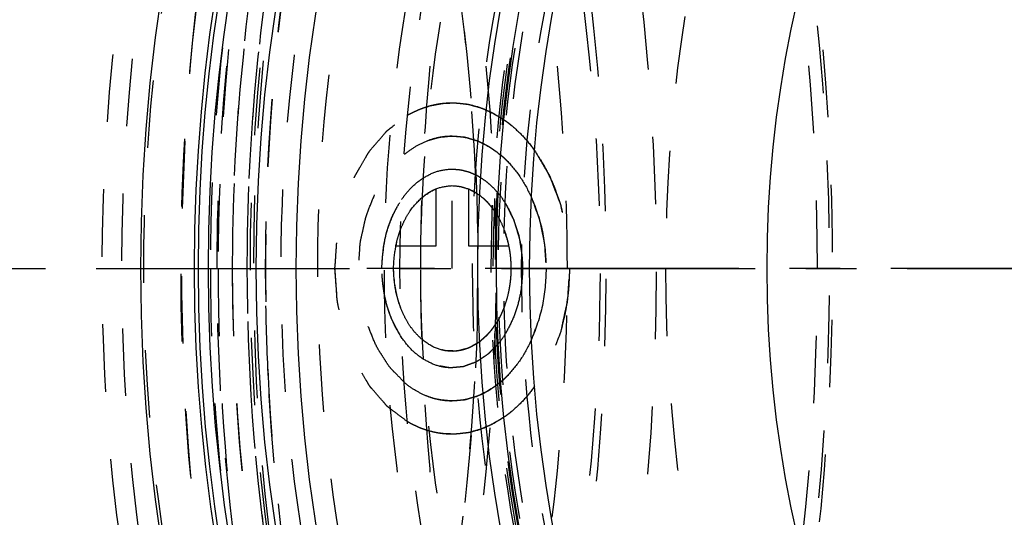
# Model space of a CAD drawing. Header units: millimetres. Extents: x 216 to 771, y 311 to 683.
# Tile 3 of 14: x 405 to 500, y 474 to 523. Entities that reach past the tile are written whole.
import ezdxf

# ---------------------------------------------------------------- set-up
doc = ezdxf.new("R2010")
doc.units = ezdxf.units.MM
doc.header["$LTSCALE"] = 65.185185
doc.linetypes.add('CENTER', pattern=[0.6, 0.375, -0.075, 0.075, -0.075])
doc.linetypes.add('HIDDEN', pattern=[0.2, 0.1, -0.1])
doc.layers.get('0').update_dxf_attribs({"linetype": 'CONTINUOUS'})
for name, color, linetype in [('FASEN', 7, 'CONTINUOUS'), ('KOERPER', 7, 'CONTINUOUS'), ('KONST.EL_MIT_GEO', 7, 'CONTINUOUS'), ('KURVEN', 7, 'CONTINUOUS')]:
    doc.layers.add(name, color=color, linetype=linetype)

msp = doc.modelspace()

# ---------------------------------------------------------------- linework, layer by layer
at = {"color": 2, "linetype": 'CENTER'}
msp.add_line((216.41, 498.5), (771.277, 498.5), dxfattribs=at)
at = {"layer": 'FASEN', "color": 8, "linetype": 'HIDDEN'}
msp.add_circle((591.277, 498.5), 140, dxfattribs=at)
msp.add_open_spline([(454.098, 638.5), (460.598, 638.5), (473.901, 636.614), (492.777, 628.36), (510.017, 615.119), (530.57, 590.921), (548.397, 551.468), (555.528, 498.5), (548.397, 445.532), (530.57, 406.079), (510.017, 381.881), (492.777, 368.64), (473.901, 360.386), (460.598, 358.5), (454.098, 358.5)], degree=3, knots=[0, 0, 0, 0, 0.051729, 0.105332, 0.162247, 0.223214, 0.356475, 0.5, 0.643526, 0.776786, 0.837753, 0.894668, 0.948272, 1, 1, 1, 1], dxfattribs=at)
at = {"layer": 'KOERPER', "color": 8, "linetype": 'HIDDEN'}
msp.add_circle((591.277, 498.5), 148, dxfattribs=at)
at = {"layer": 'KOERPER', "color": 7, "linetype": 'Continuous'}
msp.add_circle((591.277, 498.5), 114.6, dxfattribs=at)
at = {"layer": 'KOERPER', "color": 8, "linetype": 'HIDDEN'}
for points, knots in [([(451.977, 613.1), (446.656, 613.1), (435.767, 611.556), (420.314, 604.799), (406.202, 593.961), (389.379, 574.151), (374.786, 541.876), (370.942, 513.262), (370.942, 498.5)], [0, 0, 0, 0, 0.103456, 0.210669, 0.324498, 0.446432, 0.712952, 1, 1, 1, 1]), ([(547.928, 613.1), (542.608, 613.1), (531.718, 611.556), (516.266, 604.799), (502.154, 593.961), (485.33, 574.151), (470.738, 541.876), (466.894, 513.262), (466.894, 498.5)], [0, 0, 0, 0, 0.103456, 0.210669, 0.324498, 0.446432, 0.712952, 1, 1, 1, 1]), ([(443.277, 498.5), (443.277, 502.34), (443.696, 517.572), (445.786, 532.764), (448.316, 543.875)], [0, 0, 0, 0, 0.252029, 1, 1, 1, 1]), ([(370.942, 498.5), (370.942, 483.738), (374.786, 455.124), (389.379, 422.849), (406.202, 403.039), (420.314, 392.201), (435.767, 385.444), (446.656, 383.9), (451.977, 383.9)], [0, 0, 0, 0, 0.287048, 0.553568, 0.675502, 0.789331, 0.896544, 1, 1, 1, 1]), ([(448.316, 453.125), (447.479, 456.803), (444.527, 471.754), (443.277, 487.036), (443.277, 498.5)], [0, 0, 0, 0, 0.247549, 1, 1, 1, 1]), ([(466.894, 498.5), (466.894, 483.738), (470.738, 455.124), (485.33, 422.849), (502.154, 403.039), (516.266, 392.201), (531.718, 385.444), (542.608, 383.9), (547.928, 383.9)], [0, 0, 0, 0, 0.287048, 0.553568, 0.675502, 0.789331, 0.896544, 1, 1, 1, 1])]:
    msp.add_open_spline(points, degree=3, knots=knots, dxfattribs=at)
at = {"layer": 'KONST.EL_MIT_GEO', "color": 2, "linetype": 'CENTER'}
msp.add_line((591.277, 498.5), (438.277, 498.5), dxfattribs=at)
at = {"layer": 'KONST.EL_MIT_GEO', "color": 8, "linetype": 'HIDDEN'}
msp.add_line((428.629, 486.427), (428.641, 486.229), dxfattribs=at)
at = {"layer": 'KONST.EL_MIT_GEO', "color": 7, "linetype": 'Continuous'}
for radius in [175, 163.864, 160, 142.5, 140.7, 137.5]:
    msp.add_circle((591.277, 498.5), radius, dxfattribs=at)
at = {"layer": 'KONST.EL_MIT_GEO', "color": 8, "linetype": 'HIDDEN'}
for radius in [174.707, 161.464, 157.929, 151.5, 150, 148, 143, 141.2, 141, 140.8, 140.5, 140, 138.268]:
    msp.add_circle((591.277, 498.5), radius, dxfattribs=at)
at = {"layer": 'KONST.EL_MIT_GEO', "color": 7, "linetype": 'Continuous'}
for radius, start, end in [(169.838, 108.20655, 71.79345), (169.464, 108.21364, 71.78636), (168.498, 108.22222, 71.77778)]:
    msp.add_arc((591.277, 498.5), radius, start, end, dxfattribs=at)
at = {"layer": 'KONST.EL_MIT_GEO', "color": 8, "linetype": 'HIDDEN'}
for centre, radius, start, end in [((637.178, 498.859), 208.883, 168.45682, 178.85079), ((629.648, 498.77), 204.541, 168.43042, 180.0757), ((253.513, 498.536), 197.038, 359.98967, 10.14878), ((262.644, 498.5), 197.964, 350.42905, 9.57095), ((248.823, 498.5), 199.974, 351.26849, 8.73232), ((259.278, 498.507), 198.144, 359.99807, 6.96108), ((642.33, 498.5), 214.041, 178.93103, 180.96567), ((642.395, 498.499), 214.107, 178.78238, 178.93097), ((255.117, 498.322), 195.434, 349.80941, 0.05213), ((260.065, 498.445), 197.357, 353.02502, 0.01583), ((642.394, 498.501), 214.105, 180.96577, 181.13566), ((642.184, 498.495), 213.895, 181.13518, 183.23448)]:
    msp.add_arc(centre, radius, start, end, dxfattribs=at)
for points, knots in [([(404.601, 673.5), (412.725, 673.5), (429.354, 671.142), (452.95, 660.825), (474.501, 644.272), (500.187, 614.035), (517.73, 575.202), (526.78, 532.547), (529.134, 498.5), (526.78, 464.453), (517.73, 421.798), (500.187, 382.965), (474.501, 352.728), (452.95, 336.175), (429.354, 325.858), (412.725, 323.5), (404.601, 323.5)], [0, 0, 0, 0, 0.051692, 0.105258, 0.162132, 0.223055, 0.356218, 0.427422, 0.5, 0.572578, 0.643782, 0.776945, 0.837868, 0.894742, 0.948308, 1, 1, 1, 1]), ([(350.128, 662.364), (357.736, 662.364), (373.307, 660.156), (395.401, 650.494), (415.58, 634.997), (439.635, 606.674), (460.501, 560.496), (468.847, 498.5), (460.501, 436.504), (439.635, 390.326), (415.58, 362.003), (395.401, 346.506), (373.307, 336.844), (357.736, 334.636), (350.128, 334.636)], [0, 0, 0, 0, 0.05173, 0.105334, 0.162249, 0.223216, 0.356476, 0.5, 0.643524, 0.776784, 0.837751, 0.894666, 0.94827, 1, 1, 1, 1]), ([(325.427, 659.473), (318.564, 656.279), (305.155, 648.017), (287.49, 631.348), (272.209, 610.629), (255.292, 577.856), (242.788, 530.815), (242.098, 471.959), (255.397, 416.083), (277.854, 375.968), (301.48, 351.945), (320.727, 338.917), (341.417, 330.865), (362.881, 328.136), (384.345, 330.865), (405.036, 338.917), (424.282, 351.945), (447.908, 375.968), (470.365, 416.083), (483.664, 471.959), (482.975, 530.815), (470.471, 577.856), (453.554, 610.629), (438.272, 631.348), (420.607, 648.017), (407.198, 656.279), (400.335, 659.473)], [0, 0, 0, 0, 0.027162, 0.055995, 0.086662, 0.119091, 0.187892, 0.25906, 0.328279, 0.391867, 0.421059, 0.448528, 0.47464, 0.5, 0.52536, 0.551472, 0.578941, 0.608133, 0.671721, 0.74094, 0.812108, 0.880909, 0.913338, 0.944005, 0.972838, 1, 1, 1, 1]), ([(400.404, 659.835), (407.282, 656.636), (420.722, 648.357), (438.429, 631.654), (453.746, 610.89), (470.704, 578.045), (483.239, 530.899), (483.933, 471.911), (470.606, 415.908), (448.099, 375.702), (424.421, 351.623), (405.128, 338.566), (384.402, 330.494), (369.965, 328.662), (362.881, 328.662)], [0, 0, 0, 0, 0.054323, 0.111986, 0.173319, 0.238175, 0.375776, 0.518113, 0.656552, 0.78373, 0.842117, 0.897055, 0.949279, 1, 1, 1, 1]), ([(348.032, 338.5), (355.461, 338.5), (370.664, 340.656), (392.237, 350.089), (411.94, 365.221), (435.429, 392.876), (455.802, 437.966), (463.952, 498.5), (455.802, 559.034), (435.429, 604.124), (411.94, 631.779), (392.237, 646.911), (370.664, 656.344), (355.461, 658.5), (348.032, 658.5)], [0, 0, 0, 0, 0.051729, 0.105334, 0.162249, 0.223216, 0.356476, 0.5, 0.643524, 0.776784, 0.837751, 0.894666, 0.948271, 1, 1, 1, 1]), ([(399.614, 658.548), (406.437, 655.371), (419.768, 647.153), (437.331, 630.578), (452.522, 609.975), (469.339, 577.388), (481.768, 530.617), (482.45, 472.1), (469.226, 416.547), (446.897, 376.664), (423.408, 352.78), (404.269, 339.827), (383.707, 331.82), (369.385, 330.002), (362.357, 330.002)], [0, 0, 0, 0, 0.054325, 0.111993, 0.173329, 0.238188, 0.37579, 0.518124, 0.656557, 0.78373, 0.842114, 0.89705, 0.949274, 1, 1, 1, 1]), ([(526.223, 348.5), (519.259, 348.5), (505.005, 350.521), (484.78, 359.365), (466.309, 373.551), (444.289, 399.478), (425.188, 441.749), (417.548, 498.5), (425.188, 555.251), (444.289, 597.522), (466.309, 623.449), (484.78, 637.635), (505.005, 646.479), (519.259, 648.5), (526.223, 648.5)], [0, 0, 0, 0, 0.05173, 0.105334, 0.162249, 0.223216, 0.356476, 0.5, 0.643524, 0.776784, 0.837751, 0.894666, 0.94827, 1, 1, 1, 1]), ([(533.207, 648.5), (526.243, 648.5), (511.99, 646.479), (491.765, 637.635), (473.293, 623.449), (451.273, 597.522), (432.173, 555.251), (424.532, 498.5), (432.173, 441.749), (451.273, 399.478), (473.293, 373.551), (491.765, 359.365), (511.99, 350.521), (526.243, 348.5), (533.207, 348.5)], [0, 0, 0, 0, 0.051729, 0.105334, 0.162249, 0.223216, 0.356476, 0.5, 0.643524, 0.776784, 0.837751, 0.894666, 0.948271, 1, 1, 1, 1]), ([(348.032, 641), (354.648, 641), (368.189, 639.08), (387.402, 630.678), (404.95, 617.201), (425.87, 592.571), (444.015, 552.413), (451.273, 498.5), (444.015, 444.587), (425.87, 404.429), (404.95, 379.799), (387.402, 366.322), (368.189, 357.92), (354.648, 356), (348.032, 356)], [0, 0, 0, 0, 0.05173, 0.105334, 0.162249, 0.223216, 0.356476, 0.5, 0.643524, 0.776784, 0.837751, 0.894666, 0.94827, 1, 1, 1, 1]), ([(627.339, 498.5), (627.339, 516.921), (623.632, 544.392), (611.131, 577.82), (598.64, 599.611), (583.338, 617.618), (565.735, 631.142), (546.441, 639.573), (526.223, 642.446), (506.005, 639.573), (486.711, 631.142), (469.107, 617.618), (453.805, 599.611), (441.315, 577.82), (428.814, 544.392), (425.107, 516.921), (425.107, 498.5)], [0, 0, 0, 0, 0.143395, 0.211975, 0.276985, 0.337897, 0.394761, 0.448319, 0.5, 0.551681, 0.605239, 0.662103, 0.723015, 0.788025, 0.856605, 1, 1, 1, 1]), ([(438.542, 357.3), (431.986, 357.3), (418.569, 359.202), (399.53, 367.528), (382.142, 380.882), (361.414, 405.287), (343.434, 445.079), (336.242, 498.5), (343.434, 551.921), (361.414, 591.713), (382.142, 616.118), (399.53, 629.472), (418.569, 637.798), (431.986, 639.7), (438.542, 639.7)], [0, 0, 0, 0, 0.05173, 0.105334, 0.162249, 0.223216, 0.356476, 0.5, 0.643524, 0.776784, 0.837751, 0.894666, 0.94827, 1, 1, 1, 1]), ([(438.895, 639.2), (432.363, 639.2), (418.993, 637.304), (400.022, 629.008), (382.696, 615.702), (362.041, 591.383), (344.125, 551.732), (336.958, 498.5), (344.125, 445.268), (362.041, 405.617), (382.696, 381.298), (400.022, 367.992), (418.993, 359.696), (432.363, 357.8), (438.895, 357.8)], [0, 0, 0, 0, 0.05173, 0.105334, 0.162249, 0.223216, 0.356476, 0.5, 0.643524, 0.776784, 0.837751, 0.894666, 0.94827, 1, 1, 1, 1]), ([(446.32, 639.2), (439.787, 639.2), (426.418, 637.304), (407.447, 629.009), (390.12, 615.702), (369.465, 591.383), (351.549, 551.732), (344.383, 498.5), (351.549, 445.268), (369.465, 405.617), (390.12, 381.298), (407.447, 367.991), (426.418, 359.696), (439.787, 357.8), (446.32, 357.8)], [0, 0, 0, 0, 0.05173, 0.105334, 0.162249, 0.223216, 0.356476, 0.5, 0.643524, 0.776784, 0.837751, 0.894666, 0.94827, 1, 1, 1, 1]), ([(455.229, 357.7), (448.692, 357.7), (435.313, 359.597), (416.329, 367.899), (398.99, 381.215), (378.32, 405.551), (360.391, 445.23), (353.22, 498.5), (360.391, 551.77), (378.32, 591.449), (398.99, 615.785), (416.329, 629.101), (435.313, 637.403), (448.692, 639.3), (455.229, 639.3)], [0, 0, 0, 0, 0.05173, 0.105334, 0.162249, 0.223216, 0.356476, 0.5, 0.643524, 0.776784, 0.837751, 0.894666, 0.94827, 1, 1, 1, 1]), ([(512.081, 639.3), (505.544, 639.3), (492.164, 637.403), (473.18, 629.101), (455.841, 615.785), (435.171, 591.449), (417.243, 551.77), (410.071, 498.5), (417.243, 445.23), (435.171, 405.551), (455.841, 381.215), (473.18, 367.899), (492.164, 359.597), (505.544, 357.7), (512.081, 357.7)], [0, 0, 0, 0, 0.05173, 0.105334, 0.162249, 0.223216, 0.356476, 0.5, 0.643524, 0.776784, 0.837751, 0.894666, 0.94827, 1, 1, 1, 1]), ([(526.223, 639.5), (519.676, 639.5), (506.278, 637.6), (487.267, 629.287), (469.904, 615.952), (449.205, 591.581), (431.25, 551.846), (424.069, 498.5), (431.25, 445.154), (449.205, 405.419), (469.904, 381.048), (487.267, 367.713), (506.278, 359.4), (519.676, 357.5), (526.223, 357.5)], [0, 0, 0, 0, 0.051729, 0.105334, 0.162249, 0.223216, 0.356476, 0.5, 0.643524, 0.776784, 0.837751, 0.894666, 0.948271, 1, 1, 1, 1]), ([(438.542, 639.7), (445.097, 639.7), (458.515, 637.798), (477.553, 629.472), (494.941, 616.118), (515.669, 591.713), (533.649, 551.921), (540.841, 498.5), (533.649, 445.079), (515.669, 405.287), (494.941, 380.882), (477.553, 367.528), (458.515, 359.202), (445.097, 357.3), (438.542, 357.3)], [0, 0, 0, 0, 0.05173, 0.105334, 0.162249, 0.223216, 0.356476, 0.5, 0.643524, 0.776784, 0.837751, 0.894666, 0.94827, 1, 1, 1, 1]), ([(446.32, 357.8), (452.852, 357.8), (466.222, 359.696), (485.193, 367.991), (502.519, 381.298), (523.174, 405.617), (541.09, 445.268), (548.257, 498.5), (541.09, 551.732), (523.174, 591.383), (502.519, 615.702), (485.193, 629.009), (466.222, 637.304), (452.852, 639.2), (446.32, 639.2)], [0, 0, 0, 0, 0.05173, 0.105334, 0.162249, 0.223216, 0.356476, 0.5, 0.643524, 0.776784, 0.837751, 0.894666, 0.94827, 1, 1, 1, 1]), ([(451.977, 639), (445.453, 639), (432.103, 637.107), (413.159, 628.823), (395.857, 615.535), (375.232, 591.251), (357.341, 551.657), (350.185, 498.5), (357.341, 445.343), (375.232, 405.749), (395.857, 381.465), (413.159, 368.177), (432.103, 359.893), (445.453, 358), (451.977, 358)], [0, 0, 0, 0, 0.05173, 0.105334, 0.162249, 0.223216, 0.356476, 0.5, 0.643524, 0.776784, 0.837751, 0.894666, 0.94827, 1, 1, 1, 1]), ([(513.778, 639), (507.255, 639), (493.904, 637.107), (474.96, 628.823), (457.658, 615.535), (437.032, 591.251), (419.142, 551.656), (411.985, 498.5), (419.142, 445.344), (437.032, 405.749), (457.658, 381.465), (474.96, 368.177), (493.904, 359.893), (507.255, 358), (513.778, 358)], [0, 0, 0, 0, 0.05173, 0.105334, 0.162249, 0.223216, 0.356476, 0.5, 0.643524, 0.776784, 0.837751, 0.894666, 0.94827, 1, 1, 1, 1]), ([(525.516, 638.5), (519.053, 638.5), (505.818, 636.621), (487.027, 628.391), (469.843, 615.176), (449.321, 590.985), (431.508, 551.511), (424.379, 498.5), (431.508, 445.489), (449.321, 406.015), (469.843, 381.824), (487.027, 368.609), (505.818, 360.379), (519.053, 358.5), (525.516, 358.5)], [0, 0, 0, 0, 0.051492, 0.104916, 0.161739, 0.222702, 0.356152, 0.5, 0.643847, 0.777298, 0.838261, 0.895084, 0.948508, 1, 1, 1, 1]), ([(451.977, 360.232), (458.396, 360.232), (471.535, 362.095), (490.178, 370.247), (507.205, 383.324), (527.503, 407.222), (545.109, 446.188), (552.152, 498.5), (545.109, 550.812), (527.503, 589.778), (507.205, 613.676), (490.178, 626.753), (471.535, 634.905), (458.396, 636.768), (451.977, 636.768)], [0, 0, 0, 0, 0.05173, 0.105334, 0.162249, 0.223216, 0.356476, 0.5, 0.643524, 0.776784, 0.837751, 0.894666, 0.94827, 1, 1, 1, 1]), ([(446.32, 636), (439.936, 636), (426.87, 634.148), (408.331, 626.04), (391.399, 613.036), (371.213, 589.271), (353.705, 550.521), (346.701, 498.5), (353.705, 446.479), (371.213, 407.729), (391.399, 383.964), (408.331, 370.96), (426.87, 362.852), (439.936, 361), (446.32, 361)], [0, 0, 0, 0, 0.05173, 0.105334, 0.162249, 0.223216, 0.356476, 0.5, 0.643524, 0.776784, 0.837751, 0.894666, 0.94827, 1, 1, 1, 1]), ([(451.977, 636), (445.593, 636), (432.527, 634.148), (413.988, 626.04), (397.055, 613.036), (376.87, 589.271), (359.362, 550.521), (352.358, 498.5), (359.362, 446.479), (376.87, 407.729), (397.055, 383.964), (413.988, 370.96), (432.527, 362.852), (445.593, 361), (451.977, 361)], [0, 0, 0, 0, 0.05173, 0.105334, 0.162249, 0.223216, 0.356476, 0.5, 0.643524, 0.776784, 0.837751, 0.894666, 0.94827, 1, 1, 1, 1]), ([(451.977, 361), (458.361, 361), (471.426, 362.852), (489.966, 370.96), (506.898, 383.964), (527.083, 407.729), (544.592, 446.479), (551.596, 498.5), (544.592, 550.521), (527.083, 589.271), (506.898, 613.036), (489.966, 626.04), (471.426, 634.148), (458.361, 636), (451.977, 636)], [0, 0, 0, 0, 0.05173, 0.105334, 0.162249, 0.223216, 0.356476, 0.5, 0.643524, 0.776784, 0.837751, 0.894666, 0.94827, 1, 1, 1, 1]), ([(433.609, 574.404), (429.131, 562.512), (422.416, 537.425), (419.087, 498.5), (422.416, 459.575), (429.131, 434.488), (433.609, 422.596)], [0, 0, 0, 0, 0.246307, 0.5, 0.753693, 1, 1, 1, 1]), ([(428.71, 545.46), (427.761, 541.675), (424.411, 526.238), (422.996, 510.389), (422.996, 498.5)], [0, 0, 0, 0, 0.247094, 1, 1, 1, 1]), ([(423.642, 498.5), (423.642, 502.469), (424.095, 518.209), (426.349, 533.904), (429.081, 545.357)], [0, 0, 0, 0, 0.252094, 1, 1, 1, 1]), ([(428.78, 545.398), (427.943, 541.59), (424.993, 526.125), (423.743, 510.341), (423.743, 498.5)], [0, 0, 0, 0, 0.247718, 1, 1, 1, 1]), ([(432.55, 540.637), (427.912, 518.051), (426.682, 482.836), (436.096, 438.439), (448.262, 408.341), (464.942, 382.947), (485.345, 363.573), (508.479, 351.333), (525.152, 348.5), (533.207, 348.5)], [0, 0, 0, 0, 0.28418, 0.42416, 0.557591, 0.681866, 0.795887, 0.900718, 1, 1, 1, 1]), ([(430.853, 539.464), (428.54, 528.774), (425.786, 506.85), (427.522, 463.858), (436.78, 432.234), (446.723, 413.744)], [0, 0, 0, 0, 0.254681, 0.511176, 1, 1, 1, 1]), ([(422.996, 498.5), (422.996, 492.272), (424.134, 467.975), (429.809, 443.814), (436.774, 427.117)], [0, 0, 0, 0, 0.256102, 1, 1, 1, 1]), ([(497.964, 357.266), (492.46, 359.666), (481.687, 365.78), (467.207, 378.075), (454.383, 393.327), (439.591, 417.52), (426.985, 452.838), (423.642, 483.078), (423.642, 498.5)], [0, 0, 0, 0, 0.10726, 0.219567, 0.337665, 0.461666, 0.724521, 1, 1, 1, 1]), ([(423.743, 498.5), (423.743, 488.301), (426.358, 449.642), (439.53, 411.108), (455.869, 387.657)], [0, 0, 0, 0, 0.262985, 1, 1, 1, 1]), ([(425.107, 498.5), (425.107, 480.079), (428.814, 452.608), (441.315, 419.18), (453.805, 397.389), (469.107, 379.382), (486.711, 365.858), (506.005, 357.427), (526.223, 354.554), (546.441, 357.427), (565.735, 365.858), (583.338, 379.382), (598.64, 397.389), (611.131, 419.18), (623.632, 452.608), (627.339, 480.079), (627.339, 498.5)], [0, 0, 0, 0, 0.143395, 0.211975, 0.276985, 0.337897, 0.394761, 0.448319, 0.5, 0.551681, 0.605239, 0.662103, 0.723015, 0.788025, 0.856605, 1, 1, 1, 1]), ([(425.107, 498.5), (425.107, 483.635), (428.188, 454.473), (439.77, 420.246), (453.386, 396.489), (468.636, 376.84), (483.079, 365.111), (493.492, 359.671)], [0, 0, 0, 0, 0.275751, 0.539291, 0.663692, 0.782064, 1, 1, 1, 1]), ([(428.641, 486.229), (429.694, 467.889), (436.236, 432.708), (456.027, 393.53), (477.746, 369.782), (495.683, 356.852), (515.127, 348.827), (528.747, 347), (535.415, 347)], [0, 0, 0, 0, 0.287384, 0.552574, 0.674065, 0.787926, 0.895674, 1, 1, 1, 1])]:
    msp.add_open_spline(points, degree=3, knots=knots, dxfattribs=at)
at = {"layer": 'KONST.EL_MIT_GEO', "color": 7, "linetype": 'Continuous'}
for points, knots in [([(452.863, 355.824), (435.645, 373.117), (416.045, 407.264), (403.067, 457.345), (399.609, 498.5), (403.067, 539.655), (416.045, 589.736), (435.645, 623.883), (452.863, 641.176)], [0, 0, 0, 0, 0.236188, 0.366245, 0.5, 0.633755, 0.763812, 1, 1, 1, 1]), ([(453.292, 356.254), (436.164, 373.527), (416.67, 407.575), (403.761, 457.493), (400.323, 498.5), (403.761, 539.507), (416.67, 589.425), (436.164, 623.473), (453.292, 640.746)], [0, 0, 0, 0, 0.236239, 0.366278, 0.5, 0.633722, 0.763761, 1, 1, 1, 1])]:
    msp.add_open_spline(points, degree=3, knots=knots, dxfattribs=at)
at = {"layer": 'KURVEN', "color": 8, "linetype": 'HIDDEN'}
for p, q in [((444.764, 500.7), (444.764, 506.192)), ((446.32, 498.5), (446.32, 506.5)), ((447.875, 506.192), (447.875, 500.7)), ((440.881, 500.7), (444.764, 500.7)), ((447.875, 500.7), (451.759, 500.7)), ((457.634, 498.5), (435.006, 498.5))]:
    msp.add_line(p, q, dxfattribs=at)
for points, knots in [([(442.019, 513.299), (442.185, 513.391), (442.524, 513.575), (442.917, 513.765), (443.315, 513.925), (443.659, 514.054), (443.94, 514.14), (444.132, 514.198)], [0, 0, 0, 0, 0.25, 0.5, 0.625, 0.75, 1, 1, 1, 1]), ([(444.132, 514.198), (444.307, 514.243), (444.664, 514.331), (445.076, 514.409), (445.488, 514.456), (445.845, 514.488), (446.127, 514.495), (446.32, 514.5)], [0, 0, 0, 0, 0.25, 0.5, 0.625, 0.75, 1, 1, 1, 1]), ([(444.132, 514.198), (444.435, 514.259), (444.889, 514.356), (445.496, 514.46), (445.955, 514.462), (446.414, 514.501), (446.872, 514.468), (447.33, 514.408), (447.785, 514.387), (448.253, 514.235), (448.719, 514.122), (449.179, 513.983), (449.612, 513.776), (450.054, 513.607), (450.634, 513.273), (451.068, 513.002), (451.358, 512.826)], [0, 0, 0, 0, 0.125, 0.1875, 0.25, 0.3125, 0.375, 0.4375, 0.5, 0.5625, 0.625, 0.6875, 0.75, 0.8125, 0.875, 1, 1, 1, 1]), ([(442.019, 483.701), (441.776, 483.884), (441.287, 484.248), (440.68, 484.71), (440.249, 485.022), (440.012, 485.218), (439.699, 485.605), (439.208, 486.142), (438.736, 486.713), (438.405, 487.066), (438.219, 487.36), (437.911, 487.904), (437.548, 488.51), (437.199, 489.13), (436.904, 489.569), (436.735, 490.105), (436.463, 490.786), (436.214, 491.481), (435.932, 492.157), (435.751, 492.891), (435.561, 493.831), (435.345, 494.758), (435.204, 495.513), (435.169, 496.312), (435.1, 497.1), (435.055, 497.89), (434.982, 498.486), (435.053, 499.065), (435.094, 499.844), (435.161, 500.619), (435.192, 501.399), (435.297, 501.972), (435.423, 502.542), (435.586, 503.302), (435.741, 504.068), (435.923, 504.814), (436.203, 505.488), (436.452, 506.186), (436.722, 506.866), (436.892, 507.405), (437.179, 507.835), (437.52, 508.447), (437.881, 509.039), (438.213, 509.664), (438.631, 510.186), (439.181, 510.811), (439.673, 511.367), (439.991, 511.763), (440.232, 511.961), (440.666, 512.277), (441.28, 512.745), (441.773, 513.114), (442.019, 513.299)], [0, 0, 0, 0, 0.03125, 0.0625, 0.078125, 0.085938, 0.09375, 0.125, 0.15625, 0.164062, 0.171875, 0.1875, 0.21875, 0.234375, 0.25, 0.265625, 0.28125, 0.3125, 0.328125, 0.34375, 0.375, 0.40625, 0.421875, 0.4375, 0.46875, 0.484375, 0.5, 0.515625, 0.53125, 0.5625, 0.578125, 0.59375, 0.609375, 0.625, 0.65625, 0.671875, 0.6875, 0.71875, 0.734375, 0.75, 0.765625, 0.78125, 0.8125, 0.828125, 0.84375, 0.875, 0.90625, 0.914062, 0.921875, 0.9375, 0.96875, 1, 1, 1, 1]), ([(451.51, 512.717), (451.545, 512.691), (451.596, 512.654), (451.67, 512.598), (451.791, 512.505), (451.84, 512.466), (451.949, 512.379), (452.006, 512.332)], [0, 0, 0, 0, 0.25, 0.375, 0.5, 0.75, 1, 1, 1, 1]), ([(451.51, 512.717), (451.545, 512.691), (451.596, 512.654), (451.67, 512.598), (451.791, 512.505), (451.84, 512.466), (451.949, 512.378), (452.007, 512.332)], [0, 0, 0, 0, 0.25, 0.375, 0.5, 0.75, 1, 1, 1, 1]), ([(443.829, 510.806), (444.227, 510.953), (444.805, 511.15), (445.682, 511.276), (446.101, 511.293), (446.32, 511.3)], [0, 0, 0, 0, 0.5, 0.75, 1, 1, 1, 1]), ([(443.83, 510.806), (444.131, 510.897), (444.581, 511.042), (445.185, 511.202), (445.649, 511.227), (446.106, 511.299), (446.576, 511.277), (447.048, 511.221), (447.527, 511.213), (447.972, 511.048), (448.428, 510.931), (448.876, 510.781), (449.308, 510.543), (449.747, 510.351), (450.315, 509.962), (450.738, 509.644), (451.021, 509.438)], [0, 0, 0, 0, 0.125, 0.1875, 0.25, 0.3125, 0.375, 0.4375, 0.5, 0.5625, 0.625, 0.6875, 0.75, 0.8125, 0.875, 1, 1, 1, 1]), ([(441.724, 487.473), (441.412, 487.798), (440.954, 488.302), (440.303, 488.911), (439.916, 489.525), (439.533, 490.143), (438.993, 490.933), (438.525, 492.166), (438.008, 493.357), (437.797, 494.415), (437.612, 495.194), (437.432, 495.976), (437.402, 496.821), (437.338, 497.511), (437.305, 498.065), (437.251, 498.483), (437.303, 498.89), (437.334, 499.436), (437.395, 500.116), (437.42, 500.94), (437.601, 501.737), (437.785, 502.53), (437.999, 503.612), (438.503, 504.784), (438.957, 505.996), (439.505, 506.81), (439.894, 507.437), (440.215, 507.969), (440.54, 508.284), (441.011, 508.786), (441.408, 509.196), (441.724, 509.527)], [0, 0, 0, 0, 0.0625, 0.09375, 0.125, 0.15625, 0.1875, 0.25, 0.3125, 0.34375, 0.375, 0.40625, 0.4375, 0.46875, 0.484375, 0.5, 0.515625, 0.53125, 0.5625, 0.59375, 0.625, 0.65625, 0.6875, 0.75, 0.8125, 0.84375, 0.875, 0.90625, 0.921875, 0.9375, 1, 1, 1, 1]), ([(454.295, 509.849), (454.536, 509.462), (454.903, 508.89), (455.376, 508.096), (455.676, 507.418), (456.007, 506.77), (456.267, 506.084), (456.501, 505.383), (456.769, 504.712), (456.928, 503.938), (457.121, 503.193), (457.288, 502.434), (457.38, 501.648), (457.511, 500.873), (457.578, 499.82), (457.609, 499.028), (457.634, 498.5)], [0, 0, 0, 0, 0.125, 0.1875, 0.25, 0.3125, 0.375, 0.4375, 0.5, 0.5625, 0.625, 0.6875, 0.75, 0.8125, 0.875, 1, 1, 1, 1]), ([(454.295, 509.849), (454.529, 509.448), (454.88, 508.844), (455.293, 508.146), (455.523, 507.739), (455.715, 507.454), (455.83, 507.095), (456.01, 506.642), (456.225, 506.067), (456.447, 505.497), (456.616, 505.035), (456.765, 504.705), (456.83, 504.312), (456.946, 503.81), (457.083, 503.175), (457.238, 502.415), (457.443, 501.661), (457.458, 500.878), (457.527, 500.104), (457.569, 499.325), (457.665, 498.554), (457.57, 497.758), (457.53, 496.967), (457.462, 496.18), (457.448, 495.373), (457.249, 494.642), (457.102, 493.89), (456.929, 493.148), (456.809, 492.384), (456.505, 491.7), (456.25, 490.995), (456.029, 490.41), (455.848, 489.948), (455.732, 489.581), (455.537, 489.292), (455.306, 488.88), (454.887, 488.171), (454.532, 487.558), (454.295, 487.151)], [0, 0, 0, 0, 0.0625, 0.09375, 0.109375, 0.125, 0.140625, 0.15625, 0.1875, 0.21875, 0.234375, 0.25, 0.265625, 0.28125, 0.3125, 0.34375, 0.375, 0.40625, 0.4375, 0.46875, 0.5, 0.53125, 0.5625, 0.59375, 0.625, 0.65625, 0.6875, 0.71875, 0.75, 0.78125, 0.8125, 0.84375, 0.859375, 0.875, 0.890625, 0.90625, 0.9375, 1, 1, 1, 1]), ([(446.32, 508.1), (446.521, 508.083), (446.822, 508.063), (447.225, 508.016), (447.531, 507.923), (447.84, 507.857), (448.132, 507.742), (448.419, 507.608), (448.71, 507.502), (448.991, 507.302), (449.374, 507.076), (449.812, 506.72), (450.323, 506.258), (450.649, 505.876), (450.814, 505.694)], [0, 0, 0, 0, 0.125, 0.1875, 0.25, 0.3125, 0.375, 0.4375, 0.5, 0.5625, 0.625, 0.75, 0.875, 1, 1, 1, 1]), ([(441.435, 505.167), (441.588, 505.377), (441.889, 505.786), (442.6, 506.582), (443.152, 506.991), (443.565, 507.274)], [0, 0, 0, 0, 0.25, 0.5, 1, 1, 1, 1]), ([(441.435, 505.166), (441.588, 505.377), (441.889, 505.786), (442.6, 506.582), (443.152, 506.99), (443.565, 507.274)], [0, 0, 0, 0, 0.25, 0.5, 1, 1, 1, 1]), ([(446.32, 506.5), (446.526, 506.479), (446.942, 506.457), (447.755, 506.244), (448.753, 505.817), (449.627, 504.997), (450.276, 504.226), (450.552, 503.783), (450.697, 503.568)], [0, 0, 0, 0, 0.125, 0.25, 0.5, 0.75, 0.875, 1, 1, 1, 1]), ([(441.367, 502.366), (441.496, 502.664), (441.754, 503.248), (442.407, 504.373), (443.019, 504.997), (443.448, 505.392)], [0, 0, 0, 0, 0.25, 0.5, 1, 1, 1, 1]), ([(453.958, 505.367), (454.152, 504.831), (454.382, 504.154), (454.693, 503.361), (454.828, 502.791), (454.967, 502.063), (455.126, 501.344), (455.229, 500.761), (455.253, 500.157), (455.304, 499.56), (455.336, 498.96), (455.388, 498.51), (455.336, 498.06), (455.305, 497.46), (455.255, 496.863), (455.232, 496.259), (455.129, 495.676), (454.971, 494.956), (454.833, 494.228), (454.698, 493.658), (454.385, 492.856), (454.153, 492.174), (453.958, 491.633)], [0, 0, 0, 0, 0.125, 0.15625, 0.1875, 0.25, 0.3125, 0.34375, 0.375, 0.4375, 0.46875, 0.5, 0.53125, 0.5625, 0.625, 0.65625, 0.6875, 0.75, 0.8125, 0.84375, 0.875, 1, 1, 1, 1]), ([(439.532, 498.5), (439.585, 499.703), (439.748, 501.538), (440.502, 503.457), (441, 504.471), (441.294, 504.931), (441.435, 505.167)], [0, 0, 0, 0, 0.5, 0.75, 0.875, 1, 1, 1, 1]), ([(439.532, 498.651), (439.564, 499.235), (439.642, 500.41), (439.993, 502.173), (440.516, 503.49), (441.005, 504.479), (441.296, 504.934), (441.435, 505.166)], [0, 0, 0, 0, 0.25, 0.5, 0.75, 0.875, 1, 1, 1, 1]), ([(451.46, 504.771), (451.579, 504.552), (451.824, 504.126), (452.253, 503.172), (452.907, 501.386), (453.058, 499.667), (453.108, 498.5)], [0, 0, 0, 0, 0.125, 0.25, 0.5, 1, 1, 1, 1]), ([(451.46, 504.77), (451.575, 504.538), (451.807, 504.077), (452.055, 503.547), (452.24, 503.21), (452.316, 502.948), (452.459, 502.495), (452.607, 501.971), (452.787, 501.461), (452.862, 500.904), (452.963, 500.212), (453.102, 499.384), (453.057, 498.513), (453.103, 497.643), (452.967, 496.814), (452.866, 496.122), (452.793, 495.564), (452.614, 495.054), (452.466, 494.529), (452.325, 494.076), (452.25, 493.813), (452.062, 493.47), (451.812, 492.934), (451.576, 492.466), (451.46, 492.23)], [0, 0, 0, 0, 0.0625, 0.125, 0.140625, 0.15625, 0.1875, 0.25, 0.28125, 0.3125, 0.375, 0.4375, 0.5, 0.5625, 0.625, 0.6875, 0.71875, 0.75, 0.8125, 0.84375, 0.859375, 0.875, 0.9375, 1, 1, 1, 1]), ([(441.369, 494.631), (441.272, 494.936), (441.06, 495.538), (440.785, 496.815), (440.584, 498.483), (440.779, 500.149), (441.052, 501.433), (441.269, 502.053), (441.367, 502.366)], [0, 0, 0, 0, 0.125, 0.25, 0.5, 0.75, 0.875, 1, 1, 1, 1]), ([(451.331, 502.211), (451.411, 501.987), (451.546, 501.586), (451.666, 501.122), (451.729, 500.839), (451.759, 500.7)], [0, 0, 0, 0, 0.5, 0.75, 1, 1, 1, 1]), ([(441.434, 491.835), (441.292, 492.072), (441.077, 492.423), (440.802, 492.904), (440.633, 493.305), (440.446, 493.684), (440.294, 494.107), (440.155, 494.541), (439.994, 494.968), (439.91, 495.415), (439.764, 496), (439.653, 496.757), (439.553, 497.681), (439.544, 498.33), (439.532, 498.651)], [0, 0, 0, 0, 0.125, 0.1875, 0.25, 0.3125, 0.375, 0.4375, 0.5, 0.5625, 0.625, 0.75, 0.875, 1, 1, 1, 1]), ([(442.02, 483.701), (441.776, 483.884), (441.288, 484.248), (440.68, 484.71), (440.25, 485.022), (440.012, 485.217), (439.699, 485.605), (439.209, 486.142), (438.736, 486.713), (438.406, 487.066), (438.22, 487.36), (437.912, 487.904), (437.548, 488.51), (437.199, 489.13), (436.904, 489.569), (436.735, 490.105), (436.463, 490.785), (436.214, 491.481), (435.932, 492.156), (435.751, 492.891), (435.561, 493.831), (435.345, 494.757), (435.204, 495.513), (435.169, 496.318), (435.088, 497.306), (435.034, 498.103), (435.006, 498.5)], [0, 0, 0, 0, 0.0625, 0.125, 0.15625, 0.171875, 0.1875, 0.25, 0.3125, 0.328125, 0.34375, 0.375, 0.4375, 0.46875, 0.5, 0.53125, 0.5625, 0.625, 0.65625, 0.6875, 0.75, 0.8125, 0.84375, 0.875, 0.9375, 1, 1, 1, 1]), ([(441.434, 491.835), (440.882, 492.754), (440.098, 494.234), (439.699, 496.355), (439.56, 497.575), (439.546, 498.192), (439.532, 498.5)], [0, 0, 0, 0, 0.5, 0.75, 0.875, 1, 1, 1, 1]), ([(457.634, 498.5), (457.61, 497.985), (457.581, 497.213), (457.516, 496.18), (457.387, 495.401), (457.296, 494.611), (457.135, 493.867), (456.949, 493.139), (456.801, 492.397), (456.525, 491.691), (456.288, 490.973), (456.025, 490.27), (455.695, 489.624), (455.398, 488.946), (454.918, 488.137), (454.542, 487.548), (454.295, 487.151)], [0, 0, 0, 0, 0.125, 0.1875, 0.25, 0.3125, 0.375, 0.4375, 0.5, 0.5625, 0.625, 0.6875, 0.75, 0.8125, 0.875, 1, 1, 1, 1]), ([(450.696, 493.431), (450.58, 493.267), (450.346, 492.943), (450.065, 492.521), (449.817, 492.218), (449.532, 491.967), (449.253, 491.712), (448.983, 491.429), (448.671, 491.261), (448.284, 491.042), (447.823, 490.76), (447.322, 490.686), (446.835, 490.507), (446.333, 490.541), (445.917, 490.555), (445.583, 490.557), (445.26, 490.688), (444.934, 490.781), (444.65, 490.878), (444.487, 490.926), (444.259, 491.093), (443.91, 491.304), (443.603, 491.507), (443.448, 491.607)], [0, 0, 0, 0, 0.0625, 0.125, 0.15625, 0.1875, 0.25, 0.28125, 0.3125, 0.375, 0.4375, 0.5, 0.5625, 0.625, 0.6875, 0.71875, 0.75, 0.8125, 0.84375, 0.859375, 0.875, 0.9375, 1, 1, 1, 1]), ([(450.697, 493.432), (450.558, 493.225), (450.352, 492.909), (450.067, 492.504), (449.821, 492.25), (449.592, 491.972), (449.329, 491.741), (449.058, 491.529), (448.794, 491.285), (448.507, 491.149), (448.228, 490.981), (447.942, 490.834), (447.635, 490.747), (447.336, 490.628), (446.925, 490.56), (446.615, 490.527), (446.409, 490.501)], [0, 0, 0, 0, 0.125, 0.1875, 0.25, 0.3125, 0.375, 0.4375, 0.5, 0.5625, 0.625, 0.6875, 0.75, 0.8125, 0.875, 1, 1, 1, 1]), ([(443.565, 489.726), (443.373, 489.857), (442.997, 490.118), (442.229, 490.784), (441.747, 491.405), (441.434, 491.835)], [0, 0, 0, 0, 0.25, 0.5, 1, 1, 1, 1]), ([(443.564, 489.726), (443.372, 489.857), (442.996, 490.118), (442.229, 490.784), (441.747, 491.405), (441.434, 491.835)], [0, 0, 0, 0, 0.25, 0.5, 1, 1, 1, 1]), ([(450.813, 491.304), (450.555, 491.039), (450.228, 490.717), (449.849, 490.299), (449.566, 490.091), (449.201, 489.86), (448.843, 489.609), (448.549, 489.432), (448.229, 489.334), (447.916, 489.21), (447.6, 489.105), (447.365, 488.995), (447.125, 488.999), (446.806, 488.963), (446.487, 488.946), (446.169, 488.901), (445.847, 488.944), (445.444, 489.029), (445.039, 489.093), (444.72, 489.17), (444.261, 489.412), (443.873, 489.581), (443.565, 489.726)], [0, 0, 0, 0, 0.125, 0.15625, 0.1875, 0.25, 0.3125, 0.34375, 0.375, 0.4375, 0.46875, 0.5, 0.53125, 0.5625, 0.625, 0.65625, 0.6875, 0.75, 0.8125, 0.84375, 0.875, 1, 1, 1, 1]), ([(451.021, 487.562), (450.747, 487.362), (450.34, 487.054), (449.787, 486.673), (449.345, 486.476), (448.918, 486.236), (448.459, 486.081), (447.995, 485.959), (447.53, 485.788), (447.07, 485.78), (446.609, 485.723), (446.149, 485.7), (445.688, 485.769), (445.229, 485.79), (444.608, 485.953), (444.141, 486.101), (443.83, 486.194)], [0, 0, 0, 0, 0.125, 0.1875, 0.25, 0.3125, 0.375, 0.4375, 0.5, 0.5625, 0.625, 0.6875, 0.75, 0.8125, 0.875, 1, 1, 1, 1]), ([(446.32, 485.7), (445.909, 485.713), (445.315, 485.749), (444.447, 485.969), (444.041, 486.116), (443.829, 486.194)], [0, 0, 0, 0, 0.5, 0.75, 1, 1, 1, 1]), ([(452.006, 484.668), (451.972, 484.64), (451.922, 484.599), (451.849, 484.541), (451.728, 484.446), (451.679, 484.409), (451.568, 484.326), (451.51, 484.283)], [0, 0, 0, 0, 0.25, 0.375, 0.5, 0.75, 1, 1, 1, 1]), ([(452.007, 484.668), (451.972, 484.64), (451.923, 484.6), (451.849, 484.541), (451.729, 484.447), (451.68, 484.409), (451.569, 484.326), (451.51, 484.283)], [0, 0, 0, 0, 0.25, 0.375, 0.5, 0.75, 1, 1, 1, 1]), ([(444.132, 482.802), (443.958, 482.855), (443.603, 482.965), (443.201, 483.114), (442.807, 483.291), (442.47, 483.452), (442.202, 483.6), (442.019, 483.701)], [0, 0, 0, 0, 0.25, 0.5, 0.625, 0.75, 1, 1, 1, 1]), ([(451.358, 484.174), (451.077, 484.002), (450.657, 483.739), (450.091, 483.412), (449.648, 483.239), (449.213, 483.03), (448.765, 482.892), (448.312, 482.779), (447.87, 482.629), (447.39, 482.602), (446.919, 482.537), (446.449, 482.499), (445.993, 482.537), (445.536, 482.536), (444.914, 482.641), (444.445, 482.74), (444.132, 482.802)], [0, 0, 0, 0, 0.125, 0.1875, 0.25, 0.3125, 0.375, 0.4375, 0.5, 0.5625, 0.625, 0.6875, 0.75, 0.8125, 0.875, 1, 1, 1, 1]), ([(446.32, 482.5), (446.142, 482.504), (445.779, 482.515), (445.364, 482.551), (444.954, 482.618), (444.6, 482.684), (444.321, 482.754), (444.132, 482.802)], [0, 0, 0, 0, 0.25, 0.5, 0.625, 0.75, 1, 1, 1, 1])]:
    msp.add_open_spline(points, degree=3, knots=knots, dxfattribs=at)
for points in [[(446.32, 514.5), (447.188, 514.453), (448.934, 514.261), (450.558, 513.335), (451.357, 512.827)], [(451.357, 512.827), (451.404, 512.793), (451.447, 512.763), (451.51, 512.717)], [(451.358, 512.826), (451.405, 512.793), (451.448, 512.762), (451.51, 512.717)], [(452.006, 512.332), (452.411, 511.984), (453.196, 511.279), (453.944, 510.321), (454.295, 509.849)], [(446.32, 511.3), (447.14, 511.247), (448.794, 511.031), (450.287, 510.005), (451.02, 509.439)], [(441.724, 509.527), (442.055, 509.79), (442.725, 510.296), (443.446, 510.637), (443.83, 510.806)], [(451.02, 509.439), (451.033, 509.427), (451.049, 509.414), (451.139, 509.335), (451.158, 509.318), (451.209, 509.272), (451.237, 509.246)], [(451.021, 509.438), (451.034, 509.427), (451.05, 509.413), (451.14, 509.334), (451.159, 509.317), (451.209, 509.271), (451.237, 509.246)], [(451.237, 509.246), (451.263, 509.222), (451.32, 509.169), (451.459, 509.037), (451.525, 508.972), (451.62, 508.875), (451.664, 508.831)], [(451.237, 509.246), (451.263, 509.222), (451.321, 509.169), (451.459, 509.037), (451.525, 508.972), (451.62, 508.876), (451.663, 508.831)], [(443.565, 507.274), (443.982, 507.513), (444.878, 507.977), (445.829, 508.075), (446.32, 508.1)], [(451.664, 508.831), (452.088, 508.364), (452.968, 507.333), (453.641, 506.026), (453.959, 505.364)], [(443.448, 505.392), (443.884, 505.72), (444.803, 506.338), (445.816, 506.468), (446.32, 506.5)], [(443.448, 505.393), (443.655, 505.557), (444.074, 505.873), (444.524, 506.086), (444.764, 506.192)], [(447.875, 506.192), (448.399, 505.94), (449.477, 505.334), (450.303, 504.18), (450.696, 503.569)], [(450.814, 505.695), (450.823, 505.684), (450.833, 505.671), (450.892, 505.595), (450.903, 505.582), (450.94, 505.533), (450.961, 505.506)], [(450.814, 505.694), (450.823, 505.683), (450.833, 505.671), (450.893, 505.595), (450.904, 505.581), (450.94, 505.533), (450.96, 505.507)], [(450.96, 505.507), (451.132, 505.275), (451.289, 505.046), (451.46, 504.77)], [(450.961, 505.506), (451.132, 505.275), (451.29, 505.044), (451.46, 504.771)], [(453.959, 505.364), (454.382, 504.317), (455.164, 502.141), (455.33, 499.711), (455.371, 498.5)], [(450.696, 503.569), (450.746, 503.483), (450.832, 503.327), (450.9, 503.195)], [(450.697, 503.568), (450.746, 503.482), (450.833, 503.324), (450.9, 503.196)], [(440.881, 500.7), (440.939, 500.967), (441.077, 501.565), (441.26, 502.077), (441.368, 502.369)], [(450.9, 503.196), (451.037, 502.922), (451.19, 502.58), (451.331, 502.211)], [(450.9, 503.195), (451.037, 502.922), (451.19, 502.579), (451.331, 502.211)], [(451.331, 502.211), (451.525, 501.661), (451.681, 501.091), (451.799, 500.49)], [(451.799, 500.49), (451.813, 500.408), (451.842, 500.241), (451.887, 499.932), (451.914, 499.697), (451.933, 499.482), (451.942, 499.378)], [(451.942, 499.378), (451.959, 499.156), (451.971, 498.905), (451.976, 498.626)], [(451.976, 498.626), (451.976, 498.588), (451.977, 498.558), (451.977, 498.492)], [(441.368, 494.633), (441.156, 495.233), (440.767, 496.469), (440.684, 497.816), (440.663, 498.5)], [(453.108, 498.5), (453.086, 497.948), (453.029, 496.838), (452.729, 495.161), (452.198, 493.629), (451.71, 492.694), (451.46, 492.229)], [(451.977, 498.5), (451.971, 498.137), (451.946, 497.382), (451.823, 496.646), (451.752, 496.268)], [(451.977, 498.492), (451.974, 498.325), (451.968, 497.985), (451.93, 497.421), (451.87, 496.937), (451.808, 496.568), (451.776, 496.389)], [(455.371, 498.5), (455.331, 497.295), (455.165, 494.866), (454.384, 492.689), (453.959, 491.636)], [(451.776, 496.389), (451.721, 496.121), (451.607, 495.6), (451.426, 495.056), (451.332, 494.792)], [(451.332, 494.792), (451.276, 494.644), (451.143, 494.301), (450.987, 493.979), (450.901, 493.806)], [(443.448, 491.607), (443.242, 491.797), (442.836, 492.176), (442.253, 492.9), (441.779, 493.703), (441.501, 494.324), (441.368, 494.633)], [(443.448, 491.608), (443.241, 491.798), (442.835, 492.177), (442.252, 492.9), (441.779, 493.704), (441.502, 494.324), (441.369, 494.631)], [(450.901, 493.806), (450.854, 493.716), (450.77, 493.56), (450.696, 493.431)], [(450.901, 493.806), (450.854, 493.716), (450.769, 493.558), (450.697, 493.432)], [(451.46, 492.23), (451.304, 491.979), (451.148, 491.747), (450.961, 491.495)], [(451.46, 492.229), (451.303, 491.977), (451.146, 491.744), (450.961, 491.495)], [(446.409, 490.501), (445.896, 490.523), (444.861, 490.635), (443.92, 491.255), (443.448, 491.608)], [(450.961, 491.495), (450.927, 491.449), (450.864, 491.369), (450.813, 491.304)], [(450.961, 491.495), (450.953, 491.483), (450.943, 491.47), (450.884, 491.393), (450.873, 491.38), (450.835, 491.332), (450.814, 491.305)], [(453.959, 491.636), (453.658, 491.007), (452.988, 489.697), (452.11, 488.662), (451.663, 488.169)], [(446.213, 488.901), (445.764, 488.932), (444.872, 489.032), (443.987, 489.485), (443.564, 489.726)], [(451.663, 488.169), (451.638, 488.143), (451.583, 488.086), (451.446, 487.95), (451.379, 487.886), (451.282, 487.795), (451.237, 487.754)], [(451.663, 488.168), (451.637, 488.142), (451.582, 488.085), (451.445, 487.949), (451.378, 487.885), (451.281, 487.795), (451.237, 487.754)], [(443.83, 486.194), (443.467, 486.352), (442.746, 486.691), (442.075, 487.195), (441.724, 487.473)], [(451.02, 487.561), (450.299, 487.004), (448.807, 485.974), (447.153, 485.754), (446.32, 485.7)], [(451.237, 487.754), (451.224, 487.742), (451.208, 487.727), (451.119, 487.647), (451.1, 487.631), (451.048, 487.586), (451.02, 487.561)], [(451.237, 487.754), (451.224, 487.742), (451.208, 487.727), (451.119, 487.647), (451.1, 487.63), (451.049, 487.586), (451.021, 487.562)], [(454.295, 487.151), (453.952, 486.688), (453.267, 485.797), (452.419, 485.024), (452.006, 484.668)], [(451.357, 484.173), (450.565, 483.669), (448.941, 482.742), (447.195, 482.548), (446.32, 482.5)], [(451.51, 484.283), (451.463, 484.249), (451.421, 484.218), (451.357, 484.173)], [(451.51, 484.283), (451.463, 484.249), (451.42, 484.218), (451.358, 484.174)]]:
    msp.add_open_spline(points, degree=3, dxfattribs=at)

doc.saveas('drawing.dxf')
